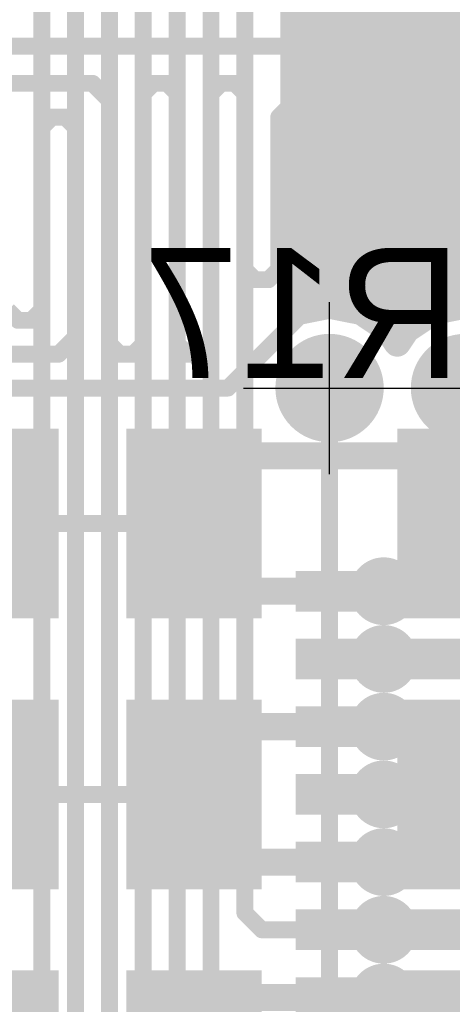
# Model space of a CAD drawing. Extents: x 74 to 326, y 70 to 232.
# Tile 65 of 138: x 168.21 to 171.41, y 140.45 to 147.72. Entities that reach past the tile are written whole.
import ezdxf

# ---------------------------------------------------------------- set-up
doc = ezdxf.new("R2010")
doc.units = 0
for name, color, linetype in [('Bot_Silk', 7, 'CONTINUOUS'), ('Bottom', 2, 'CONTINUOUS'), ('Drill_Layer', 255, 'CONTINUOUS'), ('Gnd', 12, 'CONTINUOUS'), ('Pwr', 13, 'CONTINUOUS'), ('Top', 1, 'CONTINUOUS')]:
    doc.layers.add(name, color=color, linetype=linetype)

# ---------------------------------------------------------------- blocks, each defined once
blk = doc.blocks.new('Cross')
at = {"layer": 'Drill_Layer', "linetype": 'CONTINUOUS'}
for p, q in [((0, -12.7), (0, 12.7)), ((-12.7, 0), (12.7, 0))]:
    blk.add_line(p, q, dxfattribs=at)
blk = doc.blocks.new('UNIT_DISC')
at = {"linetype": 'CONTINUOUS', "const_width": 0.5}
blk.add_lwpolyline([(0.25, 0, 1), (-0.25, 0, 1)], format="xyb", close=True, dxfattribs=at)
blk = doc.blocks.new('0805_11622')
at = {"layer": 'Bot_Silk', "linetype": 'CONTINUOUS', "const_width": 0.2}
for points in [[(169.6, 139.5), (169.6, 140.5)], [(169.6, 140.5), (171.4, 140.5)], [(171.4, 139.5), (171.4, 140.5)], [(171.4, 139.5), (169.6, 139.5)]]:
    blk.add_lwpolyline(points, dxfattribs=at)
at = {"layer": 'Bot_Silk', "xscale": 0.2, "yscale": 0.2, "zscale": 0.2}
for p in [(169.6, 140.5), (169.6, 140.5), (171.4, 140.5), (171.4, 140.5), (169.6, 139.5), (169.6, 139.5), (171.4, 139.5), (171.4, 139.5)]:
    blk.add_blockref('UNIT_DISC', p, dxfattribs=at)
blk = doc.blocks.new('SHAPE_SQ_393_551_0_0_0_0')
blk.add_solid([(-0.5, -0.7), (0.5, -0.7), (-0.5, 0.7), (0.5, 0.7)])
blk = doc.blocks.new('SHAPE_EL_196_196_0_0_0_0')
at = {"xscale": 0.5, "yscale": 0.5, "zscale": 0.5}
blk.add_blockref('UNIT_DISC', (0, 0), dxfattribs=at)
blk = doc.blocks.new('w1000h1400172_F')
at = {"layer": 'Bottom'}
blk.add_blockref('SHAPE_SQ_393_551_0_0_0_0', (0, 0), dxfattribs=at)
at = {"layer": 'Gnd'}
blk.add_blockref('SHAPE_EL_196_196_0_0_0_0', (0, 0), dxfattribs=at)
at = {"layer": 'Pwr'}
blk.add_blockref('SHAPE_EL_196_196_0_0_0_0', (0, 0), dxfattribs=at)
blk = doc.blocks.new('w1000h140072_F')
at = {"layer": 'Bottom'}
blk.add_blockref('SHAPE_SQ_393_551_0_0_0_0', (0, 0), dxfattribs=at)
at = {"layer": 'Gnd'}
blk.add_blockref('SHAPE_EL_196_196_0_0_0_0', (0, 0), dxfattribs=at)
at = {"layer": 'Pwr'}
blk.add_blockref('SHAPE_EL_196_196_0_0_0_0', (0, 0), dxfattribs=at)
blk = doc.blocks.new('R15')
at = {"rotation": -180}
for name, p in [('w1000h1400172_F', (169.5, 140)), ('w1000h140072_F', (171.5, 140))]:
    blk.add_blockref(name, p, dxfattribs=at)
blk.add_blockref('0805_11622', (0, 0))
at = {"layer": 'Bot_Silk', "text_generation_flag": 2}
blk.add_text('R15', height=0.96, dxfattribs=at).set_placement((174.225, 139.075))
blk = doc.blocks.new('0805_11639')
at = {"layer": 'Bot_Silk', "linetype": 'CONTINUOUS', "const_width": 0.2}
for points in [[(169.6, 141.5), (169.6, 142.5)], [(169.6, 142.5), (171.4, 142.5)], [(171.4, 141.5), (171.4, 142.5)], [(171.4, 141.5), (169.6, 141.5)]]:
    blk.add_lwpolyline(points, dxfattribs=at)
at = {"layer": 'Bot_Silk', "xscale": 0.2, "yscale": 0.2, "zscale": 0.2}
for p in [(169.6, 142.5), (169.6, 142.5), (171.4, 142.5), (171.4, 142.5), (169.6, 141.5), (169.6, 141.5), (171.4, 141.5), (171.4, 141.5)]:
    blk.add_blockref('UNIT_DISC', p, dxfattribs=at)
blk = doc.blocks.new('w1000h1400171_F')
at = {"layer": 'Bottom'}
blk.add_blockref('SHAPE_SQ_393_551_0_0_0_0', (0, 0), dxfattribs=at)
at = {"layer": 'Gnd'}
blk.add_blockref('SHAPE_EL_196_196_0_0_0_0', (0, 0), dxfattribs=at)
at = {"layer": 'Pwr'}
blk.add_blockref('SHAPE_EL_196_196_0_0_0_0', (0, 0), dxfattribs=at)
blk = doc.blocks.new('w1000h140073_F')
at = {"layer": 'Bottom'}
blk.add_blockref('SHAPE_SQ_393_551_0_0_0_0', (0, 0), dxfattribs=at)
at = {"layer": 'Gnd'}
blk.add_blockref('SHAPE_EL_196_196_0_0_0_0', (0, 0), dxfattribs=at)
at = {"layer": 'Pwr'}
blk.add_blockref('SHAPE_EL_196_196_0_0_0_0', (0, 0), dxfattribs=at)
blk = doc.blocks.new('R16')
at = {"rotation": -180}
for name, p in [('w1000h1400171_F', (169.5, 142)), ('w1000h140073_F', (171.5, 142))]:
    blk.add_blockref(name, p, dxfattribs=at)
blk.add_blockref('0805_11639', (0, 0))
at = {"layer": 'Bot_Silk', "text_generation_flag": 2}
blk.add_text('R16', height=0.96, dxfattribs=at).set_placement((174.225, 141.075))
blk = doc.blocks.new('SHAPE_EL_236_236_0_0_0_0')
at = {"xscale": 0.6, "yscale": 0.6, "zscale": 0.6}
blk.add_blockref('UNIT_DISC', (0, 0), dxfattribs=at)
blk = doc.blocks.new('SHAPE_EL_314_314_0_0_0_0')
at = {"xscale": 0.8, "yscale": 0.8, "zscale": 0.8}
blk.add_blockref('UNIT_DISC', (0, 0), dxfattribs=at)
blk = doc.blocks.new('v030671')
at = {"layer": 'Bottom'}
blk.add_blockref('SHAPE_EL_236_236_0_0_0_0', (0, 0), dxfattribs=at)
at = {"layer": 'Gnd'}
blk.add_blockref('SHAPE_EL_314_314_0_0_0_0', (0, 0), dxfattribs=at)
at = {"layer": 'Pwr'}
blk.add_blockref('SHAPE_EL_314_314_0_0_0_0', (0, 0), dxfattribs=at)
at = {"layer": 'Top'}
blk.add_blockref('SHAPE_EL_236_236_0_0_0_0', (0, 0), dxfattribs=at)
blk = doc.blocks.new('v030672')
at = {"layer": 'Bottom'}
blk.add_blockref('SHAPE_EL_236_236_0_0_0_0', (0, 0), dxfattribs=at)
at = {"layer": 'Gnd'}
blk.add_blockref('SHAPE_EL_314_314_0_0_0_0', (0, 0), dxfattribs=at)
at = {"layer": 'Pwr'}
blk.add_blockref('SHAPE_EL_314_314_0_0_0_0', (0, 0), dxfattribs=at)
at = {"layer": 'Top'}
blk.add_blockref('SHAPE_EL_236_236_0_0_0_0', (0, 0), dxfattribs=at)
blk = doc.blocks.new('0805_15786')
at = {"layer": 'Bot_Silk', "linetype": 'CONTINUOUS', "const_width": 0.2}
for points in [[(169.6, 143.5), (169.6, 144.5)], [(169.6, 144.5), (171.4, 144.5)], [(171.4, 143.5), (171.4, 144.5)], [(171.4, 143.5), (169.6, 143.5)]]:
    blk.add_lwpolyline(points, dxfattribs=at)
at = {"layer": 'Bot_Silk', "xscale": 0.2, "yscale": 0.2, "zscale": 0.2}
for p in [(169.6, 144.5), (169.6, 144.5), (171.4, 144.5), (171.4, 144.5), (169.6, 143.5), (169.6, 143.5), (171.4, 143.5), (171.4, 143.5)]:
    blk.add_blockref('UNIT_DISC', p, dxfattribs=at)
blk = doc.blocks.new('w1000h1400168_F')
at = {"layer": 'Bottom'}
blk.add_blockref('SHAPE_SQ_393_551_0_0_0_0', (0, 0), dxfattribs=at)
at = {"layer": 'Gnd'}
blk.add_blockref('SHAPE_EL_196_196_0_0_0_0', (0, 0), dxfattribs=at)
at = {"layer": 'Pwr'}
blk.add_blockref('SHAPE_EL_196_196_0_0_0_0', (0, 0), dxfattribs=at)
blk = doc.blocks.new('w1000h140071_F')
at = {"layer": 'Bottom'}
blk.add_blockref('SHAPE_SQ_393_551_0_0_0_0', (0, 0), dxfattribs=at)
at = {"layer": 'Gnd'}
blk.add_blockref('SHAPE_EL_196_196_0_0_0_0', (0, 0), dxfattribs=at)
at = {"layer": 'Pwr'}
blk.add_blockref('SHAPE_EL_196_196_0_0_0_0', (0, 0), dxfattribs=at)
blk = doc.blocks.new('R17')
at = {"rotation": -180}
for name, p in [('w1000h1400168_F', (169.5, 144)), ('w1000h140071_F', (171.5, 144))]:
    blk.add_blockref(name, p, dxfattribs=at)
blk.add_blockref('0805_15786', (0, 0))
at = {"layer": 'Bot_Silk', "text_generation_flag": 2}
blk.add_text('R17', height=0.96, dxfattribs=at).set_placement((171.475, 145.075))
blk = doc.blocks.new('0805_18685')
at = {"layer": 'Bot_Silk', "linetype": 'CONTINUOUS', "const_width": 0.2}
for points in [[(166.1, 142.5), (166.1, 141.5)], [(166.1, 142.5), (167.9, 142.5)], [(167.9, 142.5), (167.9, 141.5)], [(167.9, 141.5), (166.1, 141.5)]]:
    blk.add_lwpolyline(points, dxfattribs=at)
at = {"layer": 'Bot_Silk', "xscale": 0.2, "yscale": 0.2, "zscale": 0.2}
for p in [(166.1, 142.5), (166.1, 142.5), (167.9, 142.5), (167.9, 142.5), (166.1, 141.5), (166.1, 141.5), (167.9, 141.5), (167.9, 141.5)]:
    blk.add_blockref('UNIT_DISC', p, dxfattribs=at)
blk = doc.blocks.new('w1000h1400395_F')
at = {"layer": 'Bottom'}
blk.add_blockref('SHAPE_SQ_393_551_0_0_0_0', (0, 0), dxfattribs=at)
at = {"layer": 'Gnd'}
blk.add_blockref('SHAPE_EL_196_196_0_0_0_0', (0, 0), dxfattribs=at)
at = {"layer": 'Pwr'}
blk.add_blockref('SHAPE_EL_196_196_0_0_0_0', (0, 0), dxfattribs=at)
blk = doc.blocks.new('R10')
for name, p in [('w1000h1400395_F', (166, 142)), ('w1000h1400171_F', (168, 142)), ('0805_18685', (0, 0))]:
    blk.add_blockref(name, p)
at = {"layer": 'Bot_Silk', "text_generation_flag": 2}
blk.add_text('R10', height=0.96, dxfattribs=at).set_placement((165.225, 141.325))
blk = doc.blocks.new('0805_18671')
at = {"layer": 'Bot_Silk', "linetype": 'CONTINUOUS', "const_width": 0.2}
for points in [[(166.1, 140.5), (166.1, 139.5)], [(166.1, 140.5), (167.9, 140.5)], [(167.9, 140.5), (167.9, 139.5)], [(167.9, 139.5), (166.1, 139.5)]]:
    blk.add_lwpolyline(points, dxfattribs=at)
at = {"layer": 'Bot_Silk', "xscale": 0.2, "yscale": 0.2, "zscale": 0.2}
for p in [(166.1, 140.5), (166.1, 140.5), (167.9, 140.5), (167.9, 140.5), (166.1, 139.5), (166.1, 139.5), (167.9, 139.5), (167.9, 139.5)]:
    blk.add_blockref('UNIT_DISC', p, dxfattribs=at)
blk = doc.blocks.new('w1000h1400392_F')
at = {"layer": 'Bottom'}
blk.add_blockref('SHAPE_SQ_393_551_0_0_0_0', (0, 0), dxfattribs=at)
at = {"layer": 'Gnd'}
blk.add_blockref('SHAPE_EL_196_196_0_0_0_0', (0, 0), dxfattribs=at)
at = {"layer": 'Pwr'}
blk.add_blockref('SHAPE_EL_196_196_0_0_0_0', (0, 0), dxfattribs=at)
blk = doc.blocks.new('R13')
for name, p in [('w1000h1400392_F', (166, 140)), ('w1000h1400172_F', (168, 140)), ('0805_18671', (0, 0))]:
    blk.add_blockref(name, p)
at = {"layer": 'Bot_Silk', "text_generation_flag": 2}
blk.add_text('R13', height=0.96, dxfattribs=at).set_placement((165.225, 139.325))
blk = doc.blocks.new('0805_21192')
at = {"layer": 'Bot_Silk', "linetype": 'CONTINUOUS', "const_width": 0.2}
for points in [[(166.1, 144.5), (166.1, 143.5)], [(166.1, 144.5), (167.9, 144.5)], [(167.9, 144.5), (167.9, 143.5)], [(167.9, 143.5), (166.1, 143.5)]]:
    blk.add_lwpolyline(points, dxfattribs=at)
at = {"layer": 'Bot_Silk', "xscale": 0.2, "yscale": 0.2, "zscale": 0.2}
for p in [(166.1, 144.5), (166.1, 144.5), (167.9, 144.5), (167.9, 144.5), (166.1, 143.5), (166.1, 143.5), (167.9, 143.5), (167.9, 143.5)]:
    blk.add_blockref('UNIT_DISC', p, dxfattribs=at)
blk = doc.blocks.new('R11')
for name, p in [('w1000h1400395_F', (166, 144)), ('w1000h1400168_F', (168, 144)), ('0805_21192', (0, 0))]:
    blk.add_blockref(name, p)
at = {"layer": 'Bot_Silk', "text_generation_flag": 2}
blk.add_text('R11', height=0.96, dxfattribs=at).set_placement((165.1125, 143.325))
blk = doc.blocks.new('SHAPE_SQ_511_118_0_0_0_0')
blk.add_solid([(-0.65, -0.15), (0.65, -0.15), (-0.65, 0.15), (0.65, 0.15)])
blk = doc.blocks.new('w1300h30024')
at = {"layer": 'Gnd'}
blk.add_blockref('SHAPE_EL_196_196_0_0_0_0', (0, 0), dxfattribs=at)
at = {"layer": 'Pwr'}
blk.add_blockref('SHAPE_EL_196_196_0_0_0_0', (0, 0), dxfattribs=at)
at = {"layer": 'Top'}
blk.add_blockref('SHAPE_SQ_511_118_0_0_0_0', (0, 0), dxfattribs=at)
blk = doc.blocks.new('w1300h30032')
at = {"layer": 'Gnd'}
blk.add_blockref('SHAPE_EL_196_196_0_0_0_0', (0, 0), dxfattribs=at)
at = {"layer": 'Pwr'}
blk.add_blockref('SHAPE_EL_196_196_0_0_0_0', (0, 0), dxfattribs=at)
at = {"layer": 'Top'}
blk.add_blockref('SHAPE_SQ_511_118_0_0_0_0', (0, 0), dxfattribs=at)
blk = doc.blocks.new('w1300h300')
at = {"layer": 'Gnd'}
blk.add_blockref('SHAPE_EL_196_196_0_0_0_0', (0, 0), dxfattribs=at)
at = {"layer": 'Pwr'}
blk.add_blockref('SHAPE_EL_196_196_0_0_0_0', (0, 0), dxfattribs=at)
at = {"layer": 'Top'}
blk.add_blockref('SHAPE_SQ_511_118_0_0_0_0', (0, 0), dxfattribs=at)
blk = doc.blocks.new('w1300h30071')
at = {"layer": 'Gnd'}
blk.add_blockref('SHAPE_EL_196_196_0_0_0_0', (0, 0), dxfattribs=at)
at = {"layer": 'Pwr'}
blk.add_blockref('SHAPE_EL_196_196_0_0_0_0', (0, 0), dxfattribs=at)
at = {"layer": 'Top'}
blk.add_blockref('SHAPE_SQ_511_118_0_0_0_0', (0, 0), dxfattribs=at)
blk = doc.blocks.new('w1300h30072')
at = {"layer": 'Gnd'}
blk.add_blockref('SHAPE_EL_196_196_0_0_0_0', (0, 0), dxfattribs=at)
at = {"layer": 'Pwr'}
blk.add_blockref('SHAPE_EL_196_196_0_0_0_0', (0, 0), dxfattribs=at)
at = {"layer": 'Top'}
blk.add_blockref('SHAPE_SQ_511_118_0_0_0_0', (0, 0), dxfattribs=at)
blk = doc.blocks.new('U1')
at = {"rotation": 180}
for name, p in [('w1300h30072', (170.9, 143.5)), ('w1300h30071', (170.9, 143)), ('w1300h300', (170.9, 142.5)), ('w1300h300', (170.9, 142)), ('w1300h300', (170.9, 141.5)), ('w1300h30032', (170.9, 141)), ('w1300h30024', (170.9, 140.5))]:
    blk.add_blockref(name, p, dxfattribs=at)
blk = doc.blocks.new('CUPOUR_L1_F0_TT90_31294')
at = {"layer": 'Top', "linetype": 'CONTINUOUS', "const_width": 0.2}
for points in [[(170.2375, 148.8875), (170.2375, 145.5462)], [(170.2375, 147.68311), (171.5621, 147.68311)], [(170.2375, 147.53311), (171.70423, 147.53311)], [(170.2375, 147.38311), (172.71789, 147.38311)], [(170.2375, 147.23311), (172.53438, 147.23311)], [(170.2375, 147.08311), (172.43462, 147.08311)], [(170.2375, 146.93311), (172.40477, 146.93311)], [(170.2375, 146.78311), (172.33877, 146.78311)], [(170.2375, 146.63311), (172.3, 146.63311)], [(170.2375, 146.48311), (172.3, 146.48311)], [(170.2375, 146.33311), (172.3, 146.33311)], [(170.2375, 146.18311), (172.3, 146.18311)], [(170.2375, 146.03311), (172.3, 146.03311)], [(170.2375, 145.88311), (172.3, 145.88311)], [(170.2375, 145.73311), (172.3, 145.73311)], [(170.2659, 145.56518), (170.5, 145.61175)], [(170.5, 145.61175), (170.7341, 145.56518)], [(171.2659, 145.56518), (171.5, 145.61175)], [(171.5, 145.61175), (171.7341, 145.56518)], [(170.2375, 145.58311), (170.35603, 145.58311)], [(170.2375, 145.5462), (170.2659, 145.56518)], [(170.64396, 145.58311), (171.35603, 145.58311)], [(170.7341, 145.56518), (170.93257, 145.43257)], [(171.06743, 145.43257), (171.2659, 145.56518)], [(170.93176, 145.43311), (171.06823, 145.43311)], [(170.93257, 145.43257), (171, 145.33165)], [(171, 145.33165), (171.06743, 145.43257)]]:
    blk.add_lwpolyline(points, dxfattribs=at)
at = {"layer": 'Top', "xscale": 0.2, "yscale": 0.2, "zscale": 0.2}
for p in [(170.2375, 147.68311), (170.2375, 147.53311), (170.2375, 147.38311), (170.2375, 147.23311), (170.2375, 147.08311), (170.2375, 146.93311), (170.2375, 146.78311), (170.2375, 146.63311), (170.2375, 146.48311), (170.2375, 146.33311), (170.2375, 146.18311), (170.2375, 146.03311), (170.2375, 145.88311), (170.2375, 145.73311), (170.5, 145.61175), (170.5, 145.61175), (171.5, 145.61175), (171.5, 145.61175), (170.2375, 145.58311), (170.2375, 145.5462), (170.2375, 145.5462), (170.2659, 145.56518), (170.2659, 145.56518), (170.35603, 145.58311), (170.64396, 145.58311), (170.7341, 145.56518), (170.7341, 145.56518), (171.2659, 145.56518), (171.2659, 145.56518), (171.35603, 145.58311), (170.93176, 145.43311), (170.93257, 145.43257), (170.93257, 145.43257), (171.06743, 145.43257), (171.06743, 145.43257), (171.06823, 145.43311), (171, 145.33165), (171, 145.33165)]:
    blk.add_blockref('UNIT_DISC', p, dxfattribs=at)
blk = doc.blocks.new('CUPOUR_L2_F0_TT90_39393')
at = {"layer": 'Bottom', "linetype": 'CONTINUOUS', "const_width": 0.2}
for points in [[(170.43034, 147.83232), (172.2, 146.06266)], [(170.56266, 147.7), (177.825, 147.7)], [(170.71266, 147.55), (177.825, 147.55)], [(170.86266, 147.4), (172.74317, 147.4)], [(171.01266, 147.25), (172.54566, 147.25)], [(171.16266, 147.1), (172.44544, 147.1)], [(171.31266, 146.95), (172.4, 146.95)], [(171.46266, 146.8), (172.33418, 146.8)]]:
    blk.add_lwpolyline(points, dxfattribs=at)
at = {"layer": 'Bottom', "xscale": 0.2, "yscale": 0.2, "zscale": 0.2}
for p in [(170.56266, 147.7), (170.71266, 147.55), (170.86266, 147.4), (171.01266, 147.25), (171.16266, 147.1), (171.31266, 146.95), (171.46266, 146.8)]:
    blk.add_blockref('UNIT_DISC', p, dxfattribs=at)

msp = doc.modelspace()

# ---------------------------------------------------------------- linework, layer by layer
at = {"layer": 'Bottom', "linetype": 'CONTINUOUS', "const_width": 0.125}
for points in [[(166.2, 147.525), (170.225, 147.525)], [(170.225, 147.525), (172.25, 145.5)], [(168.75, 147.25), (166.875, 147.25)], [(168.875, 147.125), (168.75, 147.25)], [(169.2, 147.25), (169.125, 147.175)], [(169.3, 147.25), (169.2, 147.25)], [(169.375, 147.175), (169.3, 147.25)], [(169.7, 147.25), (169.625, 147.175)], [(169.8, 147.25), (169.7, 147.25)], [(169.875, 147.175), (169.8, 147.25)], [(169.125, 147.175), (169.125, 145.325)], [(169.375, 145.325), (169.375, 147.175)], [(169.625, 147.175), (169.625, 145.325)], [(169.875, 145.875), (169.875, 147.175)], [(168.875, 145.325), (168.875, 147.125)], [(170.2, 147.075), (170.125, 147)], [(170.3, 147.075), (170.2, 147.075)], [(170.375, 147), (170.3, 147.075)], [(168.375, 146.925), (168.45, 147)], [(168.45, 147), (168.55, 147)], [(168.55, 147), (168.625, 146.925)], [(170.125, 147), (170.125, 145.875)], [(170.375, 146.625), (170.375, 147)], [(168.375, 145.575), (168.375, 146.925)], [(168.625, 146.925), (168.625, 145.375)], [(170.5, 146.5), (170.375, 146.625)], [(170.675, 146.5), (170.5, 146.5)], [(170.75, 146.425), (170.675, 146.5)], [(170.75, 146.325), (170.75, 146.425)], [(170.675, 146.25), (170.75, 146.325)], [(170.375, 146.125), (170.5, 146.25)], [(170.5, 146.25), (170.675, 146.25)], [(170.375, 145.625), (170.375, 146.125)], [(169.875, 145.875), (169.95, 145.8)], [(170.05, 145.8), (170.125, 145.875)], [(169.95, 145.8), (170.05, 145.8)], [(169.75, 145), (170.375, 145.625)], [(168.125, 145.575), (168.2, 145.5)], [(168.3, 145.5), (168.375, 145.575)], [(168.2, 145.5), (168.3, 145.5)], [(168.625, 145.375), (168.5, 145.25)], [(168.875, 145.325), (168.95, 145.25)], [(169.05, 145.25), (169.125, 145.325)], [(169.375, 145.325), (169.45, 145.25)], [(169.55, 145.25), (169.625, 145.325)], [(168.5, 145.25), (167.25, 145.25)], [(168.95, 145.25), (169.05, 145.25)], [(169.45, 145.25), (169.55, 145.25)], [(168.125, 145), (169.75, 145)], [(170.5, 145), (170.5, 140.25)], [(169.5, 144), (168, 144)], [(169.5, 142), (168, 142)]]:
    msp.add_lwpolyline(points, dxfattribs=at)
at = {"layer": 'Top', "linetype": 'CONTINUOUS', "const_width": 0.125}
for points in [[(168.375, 132.75), (168.375, 149.875)], [(168.625, 132.625), (168.625, 149.75)], [(168.875, 132.5), (168.875, 149.625)], [(169.125, 138.625), (169.125, 149.5)], [(169.375, 139.125), (169.375, 149.375)], [(169.625, 149.25), (169.625, 140.625)], [(169.875, 149.125), (169.875, 141.125)], [(170.5, 143.5), (170.5, 145)], [(170.9, 143.5), (170.5, 143.5)], [(170.9, 143), (171.625, 143)], [(169.875, 141.125), (170, 141)], [(170, 141), (170.9, 141)], [(169.625, 140.625), (169.75, 140.5)], [(169.75, 140.5), (170.9, 140.5)]]:
    msp.add_lwpolyline(points, dxfattribs=at)

# ---------------------------------------------------------------- block references
for name in ['CUPOUR_L2_F0_TT90_39393', 'CUPOUR_L1_F0_TT90_31294', 'U1', 'R17', 'R11', 'R10', 'R16', 'R13', 'R15']:
    msp.add_blockref(name, (0, 0))
at = {"rotation": 90}
for name, p in [('v030672', (170.5, 145)), ('v030671', (171.5, 145))]:
    msp.add_blockref(name, p, dxfattribs=at)
at = {"layer": 'Bottom', "xscale": 0.125, "yscale": 0.125, "zscale": 0.125}
for p in [(170.225, 147.525), (170.225, 147.525), (168.75, 147.25), (168.75, 147.25), (169.2, 147.25), (169.2, 147.25), (169.3, 147.25), (169.3, 147.25), (169.7, 147.25), (169.7, 147.25), (169.8, 147.25), (169.8, 147.25), (169.125, 147.175), (169.125, 147.175), (169.375, 147.175), (169.375, 147.175), (169.625, 147.175), (169.625, 147.175), (169.875, 147.175), (169.875, 147.175), (168.875, 147.125), (168.875, 147.125), (170.2, 147.075), (170.2, 147.075), (170.3, 147.075), (170.3, 147.075), (168.45, 147), (168.45, 147), (168.55, 147), (168.55, 147), (170.125, 147), (170.125, 147), (170.375, 147), (170.375, 147), (168.375, 146.925), (168.375, 146.925), (168.625, 146.925), (168.625, 146.925), (170.375, 146.625), (170.375, 146.625), (170.5, 146.5), (170.5, 146.5), (170.675, 146.5), (170.675, 146.5), (170.75, 146.425), (170.75, 146.425), (170.75, 146.325), (170.75, 146.325), (170.5, 146.25), (170.5, 146.25), (170.675, 146.25), (170.675, 146.25), (170.375, 146.125), (170.375, 146.125), (169.875, 145.875), (169.875, 145.875), (170.125, 145.875), (170.125, 145.875), (169.95, 145.8), (169.95, 145.8), (170.05, 145.8), (170.05, 145.8), (170.375, 145.625), (170.375, 145.625), (168.375, 145.575), (168.375, 145.575), (168.2, 145.5), (168.2, 145.5), (168.3, 145.5), (168.3, 145.5), (168.625, 145.375), (168.625, 145.375), (168.875, 145.325), (168.875, 145.325), (169.125, 145.325), (169.125, 145.325), (169.375, 145.325), (169.375, 145.325), (169.625, 145.325), (169.625, 145.325), (168.5, 145.25), (168.5, 145.25), (168.95, 145.25), (168.95, 145.25), (169.05, 145.25), (169.05, 145.25), (169.45, 145.25), (169.45, 145.25), (169.55, 145.25), (169.55, 145.25), (169.75, 145), (169.75, 145), (170.5, 145), (169.5, 144), (169.5, 142)]:
    msp.add_blockref('UNIT_DISC', p, dxfattribs=at)
at = {"layer": 'Drill_Layer', "xscale": 0.05, "yscale": 0.05, "zscale": 0.05}
for p in [(170.5, 145), (171.5, 145)]:
    msp.add_blockref('Cross', p, dxfattribs=at)
at = {"layer": 'Top', "xscale": 0.125, "yscale": 0.125, "zscale": 0.125}
for p in [(170.5, 145), (170.5, 143.5), (170.5, 143.5), (170.9, 143.5), (170.9, 143), (169.875, 141.125), (169.875, 141.125), (170, 141), (170, 141), (170.9, 141), (169.625, 140.625), (169.625, 140.625), (169.75, 140.5), (169.75, 140.5), (170.9, 140.5)]:
    msp.add_blockref('UNIT_DISC', p, dxfattribs=at)

doc.saveas('drawing.dxf')
